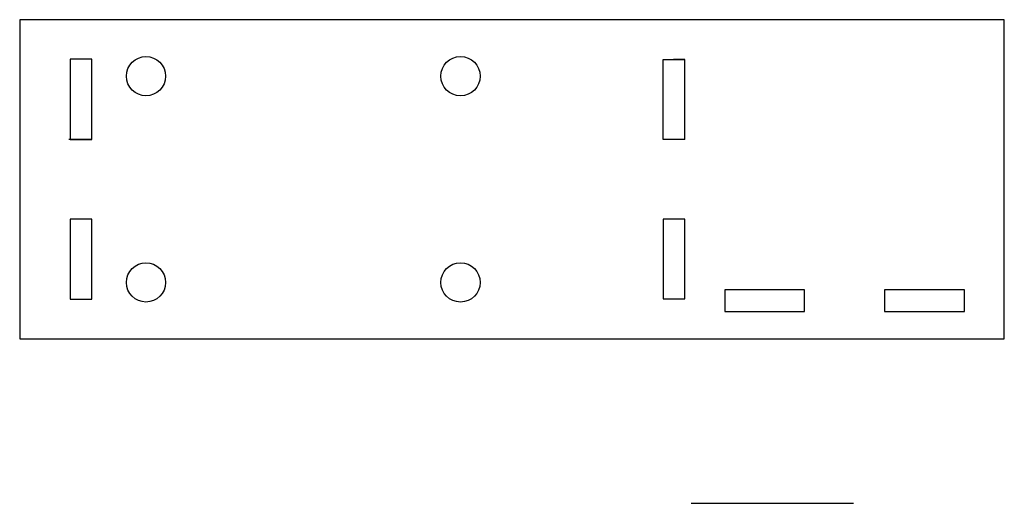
# Model space of a CAD drawing. Header units: millimetres. Extents: x -168 to 33, y 0 to 98.
import ezdxf

# ---------------------------------------------------------------- set-up
doc = ezdxf.new("R2010")
doc.units = ezdxf.units.MM
doc.layers.get('0').update_dxf_attribs({"linetype": 'CONTINUOUS'})

msp = doc.modelspace()

# ---------------------------------------------------------------- linework, layer by layer
for p, q in [((-167.85, 98.49), (-167.85, 33.49)), ((32.5, 98.49), (-167.85, 98.49)), ((32.5, 33.49), (32.5, 98.49)), ((-153.2, 90.43), (-157.6, 90.43)), ((-153.2, 90.43), (-157.6, 90.43)), ((-157.6, 90.43), (-157.6, 74.11)), ((-153.2, 74.11), (-153.2, 90.43)), ((-36.9, 74.11), (-36.9, 90.36)), ((-36.9, 90.36), (-32.5, 90.36)), ((-32.5, 90.36), (-34.82, 90.36)), ((-32.5, 74.11), (-32.5, 90.36)), ((-153.2, 74.11), (-157.85, 74.11)), ((-157.6, 74.11), (-153.2, 74.11)), ((-32.5, 74.11), (-36.9, 74.11)), ((-153.2, 57.86), (-157.6, 57.86)), ((-157.6, 57.86), (-157.6, 41.55)), ((-153.2, 41.55), (-153.2, 57.86)), ((-32.5, 57.86), (-36.9, 57.86)), ((-36.9, 57.86), (-36.9, 41.61)), ((-32.5, 41.61), (-32.5, 57.86)), ((-8.12, 43.49), (-24.37, 43.49)), ((-24.37, 43.49), (-24.37, 39.09)), ((-8.12, 39.09), (-8.12, 43.49)), ((24.38, 43.49), (8.13, 43.49)), ((8.13, 43.49), (8.13, 39.09)), ((24.38, 39.09), (24.38, 43.49)), ((-157.6, 41.55), (-153.2, 41.55)), ((-157.6, 41.55), (-153.2, 41.55)), ((-36.9, 41.61), (-32.5, 41.61)), ((-24.37, 39.09), (-8.12, 39.09)), ((8.13, 39.09), (24.38, 39.09)), ((-167.85, 33.49), (32.5, 33.49)), ((-31.2, 0), (-25.5, 0)), ((-31.2, 0), (1.8, 0)), ((-31.2, 0), (-14.9, 0))]:
    msp.add_line(p, q)
for centre in [(-142.15, 86.99), (-78.15, 86.99), (-142.15, 44.99), (-78.15, 44.99)]:
    msp.add_circle(centre, 4)

doc.saveas('drawing.dxf')
